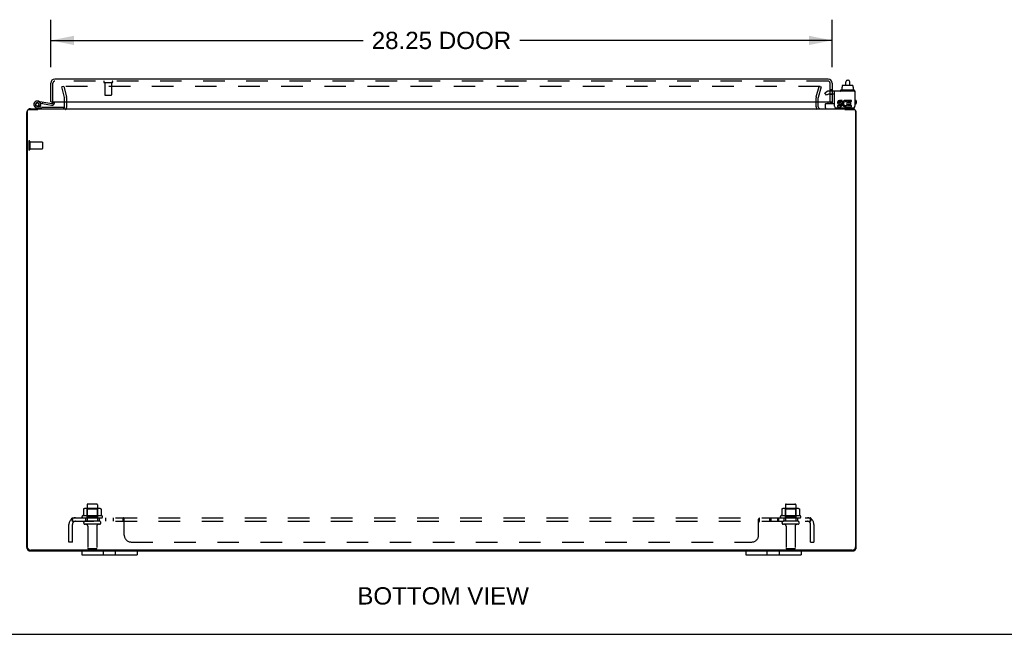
# Model space of a CAD drawing. Header units: inches. Extents: x 0 to 142, y 0 to 92.
# Tile 2 of 7: x 35 to 71, y 0 to 22. Entities that reach past the tile are written whole.
import ezdxf

# ---------------------------------------------------------------- set-up
doc = ezdxf.new("R2010")
doc.units = ezdxf.units.IN
doc.header["$LTSCALE"] = 7.791667
doc.header["$MEASUREMENT"] = 0
doc.linetypes.add('HIDDEN', pattern=[0.2, 0.1, -0.1])
doc.layers.get('0').update_dxf_attribs({"linetype": 'CONTINUOUS'})
for name, color, linetype in [('DEFAULT_2', 8, 'HIDDEN'), ('DIMENSIONS', 7, 'CONTINUOUS'), ('DOOR_ASSEMBLY', 7, 'CONTINUOUS'), ('SUBPANEL', 7, 'CONTINUOUS')]:
    doc.layers.add(name, color=color, linetype=linetype)
doc.styles.get("Standard").update_dxf_attribs({"font": 'arial.ttf'})
doc.dimstyles.new('DIMSTYLE_1', dxfattribs={"dimtxt": 0.625, "dimasz": 0.833333, "dimexe": 0.09, "dimexo": 0.07, "dimgap": 0.0375, "dimtad": 0, "dimtih": 1, "dimtoh": 1, "dimzin": 4, "dimdsep": 46, "dimtxsty": 'Standard', "dimblk": '_FILLED', "dimblk1": '_FILLED', "dimblk2": '_FILLED', "dimcen": 0.09, "dimadec": 3, "dimazin": 1, "dimtfac": 1, "dimtdec": 3, "dimtofl": 0, "dimtmove": 0, "dimatfit": 3, "dimldrblk": '_FILLED', "dimfxl": 0, "dimtolj": 1, "dimtzin": 4, "dimarcsym": 0})

# ---------------------------------------------------------------- blocks, each defined once
blk = doc.blocks.new('_FILLED')
at = {"color": 0, "linetype": 'ByBlock'}
blk.add_solid([(0, 0), (-1, 0.2), (-1, -0.2)], dxfattribs=at)
blk = doc.blocks.new('*D4')
at = {"layer": 'DIMENSIONS', "color": 2, "linetype": 'Continuous'}
for p, q in [((36.358, 20.526), (36.358, 22.24)), ((64.608, 20.526), (64.608, 22.24)), ((36.358, 21.49), (47.649, 21.49)), ((64.608, 21.49), (53.316, 21.49))]:
    blk.add_line(p, q, dxfattribs=at)
at = {"layer": 'DIMENSIONS', "color": 2, "linetype": 'Continuous', "xscale": 0.8333333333, "yscale": 0.8333333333, "zscale": 0.8333333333, "rotation": 180}
blk.add_blockref('_FILLED', (36.358, 21.49), dxfattribs=at)
at = {"layer": 'DIMENSIONS', "color": 2, "linetype": 'Continuous', "xscale": 0.8333333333, "yscale": 0.8333333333, "zscale": 0.8333333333}
blk.add_blockref('_FILLED', (64.608, 21.49), dxfattribs=at)
at = {"layer": 'DIMENSIONS', "color": 2, "linetype": 'Continuous', "insert": (50.483, 21.803), "char_height": 0.625, "width": 5.04182, "attachment_point": 2, "line_spacing_factor": 0.9}
blk.add_mtext('28.25 DOOR', dxfattribs=at)

msp = doc.modelspace()

# ---------------------------------------------------------------- linework, layer by layer
at = {"color": 7, "linetype": 'Continuous'}
for p, q in [((65.106, 19.867), (65.106, 19.991)), ((65.166, 20.051), (65.186, 20.051)), ((65.246, 19.867), (65.246, 19.991)), ((64.907, 19.682), (64.907, 19.662)), ((65.404, 19.692), (64.917, 19.692)), ((64.959, 19.799), (64.974, 19.799)), ((64.959, 19.799), (64.959, 19.692)), ((64.974, 19.857), (64.974, 19.799)), ((64.986, 19.867), (65.341, 19.867)), ((65.352, 19.857), (65.352, 19.799)), ((65.352, 19.799), (65.368, 19.799)), ((65.368, 19.799), (65.368, 19.692)), ((65.414, 19.682), (65.414, 19.662)), ((35.886, 19.015), (35.886, 18.995)), ((64.364, 19.055), (64.364, 19.192)), ((64.374, 19.202), (64.689, 19.202)), ((65.079, 18.995), (65.079, 19.015)), ((65.426, 19.095), (65.426, 19.108)), ((37.483, 3.015), (37.483, 2.88)), ((37.483, 2.88), (39.483, 2.88)), ((38.264, 2.88), (38.264, 3.015)), ((38.701, 2.88), (38.701, 3.015)), ((39.483, 3.015), (39.483, 2.88)), ((61.483, 3.015), (61.483, 2.88)), ((61.483, 2.88), (63.483, 2.88)), ((62.264, 2.88), (62.264, 3.015)), ((62.701, 2.88), (62.701, 3.015)), ((63.483, 3.015), (63.483, 2.88)), ((0, 0), (141.667, 0))]:
    msp.add_line(p, q, dxfattribs=at)
at = {"color": 3, "linetype": 'Continuous'}
for p, q in [((65.426, 19.652), (64.689, 19.652)), ((64.689, 19.108), (64.689, 19.652)), ((65.426, 19.652), (65.426, 19.108)), ((36.858, 19.085), (36.858, 19.263)), ((64.108, 19.085), (64.108, 19.263)), ((64.973, 19.32), (64.872, 19.32)), ((64.872, 19.274), (64.973, 19.274)), ((64.903, 19.228), (64.872, 19.227)), ((64.973, 19.274), (64.973, 19.32)), ((65.116, 19.268), (65.135, 19.311)), ((65.313, 19.32), (65.143, 19.32)), ((65.143, 19.32), (65.143, 19.127)), ((65.189, 19.274), (65.313, 19.274)), ((65.189, 19.227), (65.189, 19.274)), ((65.29, 19.227), (65.189, 19.227)), ((65.29, 19.183), (65.29, 19.227)), ((65.313, 19.274), (65.313, 19.32)), ((35.483, 18.87), (35.483, 3.16)), ((35.508, 18.935), (35.508, 3.17)), ((35.568, 18.995), (35.894, 18.995)), ((35.628, 19.015), (65.338, 19.015)), ((64.749, 19.048), (65.366, 19.048)), ((64.903, 19.135), (64.802, 19.135)), ((64.802, 19.135), (64.802, 19.088)), ((64.802, 19.088), (64.903, 19.088)), ((64.857, 19.183), (64.908, 19.183)), ((65.071, 18.995), (65.398, 18.995)), ((65.143, 19.127), (65.129, 19.147)), ((65.143, 19.102), (65.143, 19.088)), ((65.143, 19.088), (65.313, 19.088)), ((65.189, 19.183), (65.29, 19.183)), ((65.189, 19.135), (65.189, 19.183)), ((65.313, 19.135), (65.189, 19.135)), ((65.313, 19.088), (65.313, 19.135)), ((65.458, 18.935), (65.458, 3.17)), ((65.483, 3.16), (65.483, 18.87)), ((35.628, 3.015), (65.338, 3.015)), ((65.333, 3.045), (35.633, 3.045))]:
    msp.add_line(p, q, dxfattribs=at)
at = {"color": 7, "linetype": 'Continuous'}
for centre, radius, start, end in [((65.166, 19.991), 0.06, 90, 180), ((65.186, 19.991), 0.06, 0, 90), ((64.917, 19.682), 0.01, 90, 180), ((64.917, 19.662), 0.01, 180, 270), ((65.404, 19.682), 0.01, 0, 90), ((65.404, 19.662), 0.01, 270, 360), ((64.374, 19.192), 0.01, 90, 180), ((64.404, 19.055), 0.04, 180, 270), ((65.346, 19.095), 0.08, 270, 360)]:
    msp.add_arc(centre, radius, start, end, dxfattribs=at)
at = {"color": 3, "linetype": 'Continuous'}
for centre, radius, start, end in [((64.872, 19.251), 0.0696, 90, 257.4177), ((64.872, 19.251), 0.0232, 90, 270.0485), ((64.903, 19.158), 0.0696, 270, 90), ((65.089, 19.204), 0.116, 66.5966, 251.8791), ((65.089, 19.204), 0.0696, 66.5966, 305.1122), ((35.628, 18.87), 0.145, 142.866, 180), ((35.568, 18.935), 0.06, 90, 180), ((35.628, 18.87), 0.145, 90, 122.5673), ((36.788, 19.085), 0.07, 270, 360), ((64.178, 19.085), 0.07, 180, 270), ((64.749, 19.108), 0.06, 180, 270), ((64.903, 19.158), 0.0232, 270, 351.2295), ((64.899, 19.157), 0.0267, 353.4285, 71.7628), ((65.089, 19.202), 0.114, 251.4199, 296.1963), ((65.089, 19.204), 0.116, 295.737, 297.8532), ((65.338, 18.87), 0.145, 57.4327, 90), ((65.366, 19.108), 0.06, 270, 360), ((65.398, 18.935), 0.06, 0, 90), ((65.338, 18.87), 0.145, 0, 37.134), ((35.628, 3.16), 0.145, 180, 270), ((35.633, 3.17), 0.125, 180, 270), ((65.333, 3.17), 0.125, 270, 360), ((65.338, 3.16), 0.145, 270, 360)]:
    msp.add_arc(centre, radius, start, end, dxfattribs=at)
at = {"color": 7, "linetype": 'Continuous'}
for centre, major_axis, ratio, start_param, end_param in [((64.986, 19.857), (0.0111, 0), 0.898834, 1.570796, 3.141593), ((65.341, 19.857), (0.0113, 0), 0.88616, 0, 1.570796)]:
    msp.add_ellipse(centre, major_axis=major_axis, ratio=ratio, start_param=start_param, end_param=end_param, dxfattribs=at)
at = {"layer": 'DEFAULT_2', "color": 8, "linetype": 'HIDDEN'}
for p, q in [((36.826, 19.827), (36.753, 19.808)), ((36.856, 19.423), (36.753, 19.808)), ((64.171, 19.827), (36.794, 19.827)), ((36.826, 19.827), (36.929, 19.443)), ((64.036, 19.443), (64.139, 19.827)), ((64.212, 19.808), (64.109, 19.423)), ((64.139, 19.827), (64.212, 19.808)), ((64.348, 19.597), (64.42, 19.638)), ((64.4, 19.507), (64.348, 19.597)), ((64.689, 19.652), (64.472, 19.652)), ((36.858, 19.263), (36.858, 19.413)), ((36.933, 19.085), (36.933, 19.413)), ((64.033, 19.085), (64.033, 19.413)), ((64.108, 19.263), (64.108, 19.413)), ((64.472, 19.548), (64.4, 19.507)), ((64.689, 19.548), (64.472, 19.548)), ((35.558, 17.832), (35.558, 17.548)), ((35.601, 17.832), (35.601, 17.548)), ((35.601, 17.814), (36.048, 17.814)), ((36.058, 17.804), (36.058, 17.576)), ((35.601, 17.566), (36.048, 17.566)), ((37.67, 4.685), (37.67, 4.09)), ((38.015, 4.715), (37.7, 4.715)), ((38.045, 4.685), (38.045, 4.09)), ((62.92, 4.685), (62.92, 4.09)), ((62.95, 4.715), (63.265, 4.715)), ((63.295, 4.685), (63.295, 4.09)), ((38.213, 4.285), (37.502, 4.285)), ((37.539, 4.529), (37.539, 4.311)), ((38.113, 4.551), (37.602, 4.551)), ((37.674, 4.531), (37.654, 4.551)), ((37.674, 4.235), (37.674, 4.531)), ((38.041, 4.531), (37.674, 4.531)), ((38.041, 4.531), (38.061, 4.551)), ((38.041, 4.235), (38.041, 4.531)), ((38.176, 4.529), (38.176, 4.311)), ((63.463, 4.285), (62.752, 4.285)), ((62.789, 4.529), (62.789, 4.311)), ((63.363, 4.551), (62.852, 4.551)), ((62.924, 4.531), (62.904, 4.551)), ((63.291, 4.531), (62.924, 4.531)), ((62.924, 4.235), (62.924, 4.531)), ((63.291, 4.531), (63.311, 4.551)), ((63.291, 4.235), (63.291, 4.531)), ((63.426, 4.529), (63.426, 4.311)), ((37.523, 4.215), (38.192, 4.215)), ((38.115, 4.09), (37.6, 4.09)), ((38.115, 3.98), (37.6, 3.98)), ((37.674, 4.235), (37.654, 4.215)), ((38.041, 4.235), (37.674, 4.235)), ((37.693, 3.917), (37.693, 3.12)), ((38.023, 3.917), (38.023, 3.12)), ((38.041, 4.235), (38.061, 4.215)), ((62.773, 4.215), (63.442, 4.215)), ((63.365, 4.09), (62.85, 4.09)), ((63.365, 3.98), (62.85, 3.98)), ((62.924, 4.235), (62.904, 4.215)), ((63.291, 4.235), (62.924, 4.235)), ((62.943, 3.917), (62.943, 3.12)), ((63.273, 3.917), (63.273, 3.12)), ((63.291, 4.235), (63.311, 4.215)), ((37.993, 3.09), (37.723, 3.09)), ((63.243, 3.09), (62.973, 3.09))]:
    msp.add_line(p, q, dxfattribs=at)
for points in [[(37.539, 4.311), (37.539, 4.31), (37.538, 4.309), (37.538, 4.308), (37.538, 4.307), (37.537, 4.306), (37.537, 4.306), (37.537, 4.305), (37.536, 4.305), (37.536, 4.304), (37.536, 4.304), (37.535, 4.304), (37.535, 4.303), (37.535, 4.303), (37.534, 4.303), (37.534, 4.303), (37.534, 4.302), (37.534, 4.302), (37.533, 4.302)], [(37.545, 4.538), (37.543, 4.538), (37.542, 4.537), (37.541, 4.535), (37.54, 4.534), (37.539, 4.532), (37.539, 4.531), (37.539, 4.529)], [(38.17, 4.538), (38.172, 4.538), (38.173, 4.537), (38.174, 4.535), (38.175, 4.534), (38.176, 4.532), (38.176, 4.531), (38.176, 4.529)], [(38.182, 4.302), (38.181, 4.302), (38.181, 4.302), (38.181, 4.303), (38.181, 4.303), (38.18, 4.303), (38.18, 4.303), (38.18, 4.304), (38.179, 4.304), (38.179, 4.304), (38.179, 4.305), (38.178, 4.305), (38.178, 4.306), (38.178, 4.306), (38.177, 4.307), (38.177, 4.308), (38.177, 4.309), (38.177, 4.31), (38.176, 4.311)], [(62.789, 4.311), (62.789, 4.31), (62.788, 4.309), (62.788, 4.308), (62.788, 4.307), (62.787, 4.306), (62.787, 4.306), (62.787, 4.305), (62.786, 4.305), (62.786, 4.304), (62.786, 4.304), (62.785, 4.304), (62.785, 4.303), (62.785, 4.303), (62.784, 4.303), (62.784, 4.303), (62.784, 4.302), (62.784, 4.302), (62.783, 4.302)], [(62.795, 4.538), (62.793, 4.538), (62.792, 4.537), (62.791, 4.535), (62.79, 4.534), (62.789, 4.532), (62.789, 4.531), (62.789, 4.529)], [(63.42, 4.538), (63.422, 4.538), (63.423, 4.537), (63.424, 4.535), (63.425, 4.534), (63.426, 4.532), (63.426, 4.531), (63.426, 4.529)], [(63.432, 4.302), (63.431, 4.302), (63.431, 4.302), (63.431, 4.303), (63.431, 4.303), (63.43, 4.303), (63.43, 4.303), (63.43, 4.304), (63.429, 4.304), (63.429, 4.304), (63.429, 4.305), (63.428, 4.305), (63.428, 4.306), (63.428, 4.306), (63.427, 4.307), (63.427, 4.308), (63.427, 4.309), (63.427, 4.31), (63.426, 4.311)]]:
    msp.add_lwpolyline(points, dxfattribs=at)
for centre, radius, start, end in [((64.472, 19.548), 0.104, 90, 120), ((36.818, 19.413), 0.04, 0, 15), ((36.818, 19.413), 0.115, 0, 15), ((64.148, 19.413), 0.115, 165, 180), ((64.148, 19.413), 0.04, 165, 180), ((36.788, 19.085), 0.145, 316.4739, 360), ((64.178, 19.085), 0.145, 180, 223.5261), ((35.579, 17.832), 0.0215, 0, 180), ((36.048, 17.804), 0.01, 0, 90), ((35.579, 17.548), 0.0215, 180, 360), ((36.048, 17.576), 0.01, 270, 360), ((37.7, 4.685), 0.03, 90, 180), ((38.015, 4.685), 0.03, 0, 90), ((62.95, 4.685), 0.03, 90, 180), ((63.265, 4.685), 0.03, 0, 90), ((37.523, 4.253), 0.0384, 124.4497, 270), ((37.858, 3.684), 0.698, 117.6814, 120.6631), ((37.602, 4.409), 0.141, 90, 113.95), ((38.113, 4.409), 0.141, 66.05, 90), ((37.858, 3.684), 0.698, 59.3369, 62.3186), ((38.192, 4.253), 0.0384, 270, 55.5503), ((62.773, 4.253), 0.0384, 124.4497, 270), ((63.108, 3.684), 0.698, 117.6814, 120.6631), ((62.852, 4.409), 0.141, 90, 113.95), ((63.363, 4.409), 0.141, 66.05, 90), ((63.108, 3.684), 0.698, 59.3369, 62.3186), ((63.442, 4.253), 0.0384, 270, 55.5503), ((37.6, 4.035), 0.055, 90, 270), ((37.63, 3.917), 0.0625, 0, 90), ((38.085, 3.917), 0.0625, 90, 180), ((38.115, 4.035), 0.055, 270, 90), ((62.85, 4.035), 0.055, 90, 270), ((62.88, 3.917), 0.0625, 0, 90), ((63.335, 3.917), 0.0625, 90, 180), ((63.365, 4.035), 0.055, 270, 90), ((37.723, 3.12), 0.03, 180, 270), ((37.993, 3.12), 0.03, 270, 360), ((62.973, 3.12), 0.03, 180, 270), ((63.243, 3.12), 0.03, 270, 360)]:
    msp.add_arc(centre, radius, start, end, dxfattribs=at)
at = {"layer": 'DOOR_ASSEMBLY', "color": 3, "linetype": 'Continuous'}
for p, q in [((36.358, 19.263), (36.358, 19.943)), ((64.463, 20.088), (36.503, 20.088)), ((64.608, 19.943), (64.608, 19.263)), ((36.373, 19.263), (64.592, 19.263))]:
    msp.add_line(p, q, dxfattribs=at)
at = {"layer": 'DOOR_ASSEMBLY', "color": 8, "linetype": 'HIDDEN'}
for p, q in [((36.433, 19.263), (36.433, 19.943)), ((64.463, 20.013), (36.503, 20.013)), ((38.291, 19.97), (38.575, 19.97)), ((38.309, 19.97), (38.309, 19.523)), ((38.557, 19.97), (38.557, 19.523)), ((64.533, 19.263), (64.533, 19.943)), ((64.608, 19.704), (64.533, 19.704)), ((38.319, 19.513), (38.547, 19.513)), ((64.533, 19.549), (64.608, 19.549)), ((64.608, 19.548), (64.533, 19.548))]:
    msp.add_line(p, q, dxfattribs=at)
at = {"layer": 'DOOR_ASSEMBLY', "color": 7, "linetype": 'Continuous'}
for p, q in [((35.882, 19.234), (35.892, 19.232)), ((35.895, 19.292), (36.397, 19.204)), ((36.064, 19.202), (36.074, 19.261)), ((36.373, 19.263), (36.358, 19.263)), ((36.433, 19.263), (36.433, 19.233)), ((36.493, 19.233), (36.493, 19.263)), ((64.452, 19.263), (64.452, 19.22)), ((64.527, 19.253), (64.526, 19.263)), ((64.527, 19.253), (64.608, 19.253)), ((64.592, 19.263), (64.608, 19.263)), ((64.608, 19.263), (64.608, 19.202)), ((65.453, 19.33), (65.426, 19.33)), ((65.483, 19.3), (65.483, 19.22)), ((36.031, 19.015), (35.849, 19.047)), ((35.859, 19.105), (36.031, 19.075)), ((35.972, 19.097), (35.924, 19.131)), ((35.93, 19.198), (35.929, 19.198)), ((35.987, 19.215), (36.387, 19.145)), ((36.031, 19.075), (36.831, 19.075)), ((36.296, 19.079), (36.296, 19.075)), ((36.296, 19.079), (36.552, 19.079)), ((36.552, 19.079), (36.552, 19.075)), ((36.831, 19.075), (36.831, 19.029)), ((65.453, 19.19), (65.426, 19.19))]:
    msp.add_line(p, q, dxfattribs=at)
msp.add_circle((35.871, 19.17), 0.0625, dxfattribs=at)
at = {"layer": 'DOOR_ASSEMBLY', "color": 3, "linetype": 'Continuous'}
for centre, start, end in [((36.503, 19.943), 90, 180), ((64.463, 19.943), 0, 90)]:
    msp.add_arc(centre, 0.145, start, end, dxfattribs=at)
at = {"layer": 'DOOR_ASSEMBLY', "color": 8, "linetype": 'HIDDEN'}
for centre, radius, start, end in [((36.503, 19.943), 0.07, 90, 180), ((38.291, 19.991), 0.0215, 90, 270), ((38.575, 19.991), 0.0215, 270, 90), ((64.463, 19.943), 0.07, 0, 90), ((38.319, 19.523), 0.01, 180, 270), ((38.547, 19.523), 0.01, 270, 360)]:
    msp.add_arc(centre, radius, start, end, dxfattribs=at)
at = {"layer": 'DOOR_ASSEMBLY', "color": 7, "linetype": 'Continuous'}
for centre, radius, start, end in [((35.871, 19.17), 0.125, 318.1706, 260), ((35.871, 19.17), 0.0659, 324.5216, 259.9962), ((35.871, 19.17), 0.065, 80, 25.8116), ((36.403, 19.233), 0.09, 260, 360), ((36.403, 19.233), 0.03, 260, 360), ((65.453, 19.3), 0.03, 0, 90), ((64.482, 19.22), 0.03, 180, 216.9339), ((65.453, 19.22), 0.03, 270, 360)]:
    msp.add_arc(centre, radius, start, end, dxfattribs=at)
at = {"layer": 'SUBPANEL', "color": 8, "linetype": 'HIDDEN'}
for p, q in [((37.014, 3.34), (37.014, 3.978)), ((37.1, 4.161), (37.18, 4.064)), ((37.139, 4.09), (37.139, 4.215)), ((37.139, 4.215), (63.826, 4.215)), ((37.139, 4.146), (37.139, 4.146)), ((37.139, 4.09), (63.826, 4.09)), ((37.139, 3.34), (37.139, 3.978)), ((37.144, 4.127), (37.143, 4.129)), ((37.144, 4.126), (37.144, 4.127)), ((37.145, 4.124), (37.144, 4.126)), ((37.145, 4.123), (37.145, 4.124)), ((37.146, 4.121), (37.145, 4.123)), ((37.146, 4.119), (37.146, 4.121)), ((37.166, 4.072), (37.161, 4.076)), ((37.608, 4.215), (37.608, 4.09)), ((38.108, 4.215), (38.108, 4.09)), ((38.336, 4.215), (38.336, 4.09)), ((38.617, 4.215), (38.617, 4.09)), ((38.978, 4.09), (38.978, 4.215)), ((38.98, 4.214), (38.978, 4.215)), ((38.98, 4.089), (38.978, 4.09)), ((39.004, 4.179), (39, 4.189)), ((39.005, 4.064), (39.004, 4.065)), ((39.014, 4.161), (39.012, 4.162)), ((39.014, 3.59), (39.014, 4.161)), ((61.951, 3.59), (61.951, 4.161)), ((61.951, 4.064), (61.953, 4.064)), ((61.976, 4.209), (61.978, 4.21)), ((61.981, 4.213), (61.983, 4.214)), ((61.981, 4.087), (61.982, 4.088)), ((61.985, 4.214), (61.987, 4.215)), ((61.987, 4.09), (61.987, 4.215)), ((62.348, 4.215), (62.348, 4.09)), ((62.387, 4.215), (62.387, 4.09)), ((62.629, 4.215), (62.629, 4.09)), ((62.668, 4.215), (62.668, 4.09)), ((62.858, 4.215), (62.858, 4.09)), ((63.358, 4.215), (63.358, 4.09)), ((63.865, 4.161), (63.785, 4.064)), ((63.806, 4.089), (63.807, 4.09)), ((63.819, 4.12), (63.818, 4.118)), ((63.82, 4.121), (63.819, 4.12)), ((63.821, 4.124), (63.82, 4.123)), ((63.82, 4.123), (63.82, 4.121)), ((63.822, 4.127), (63.821, 4.126)), ((63.821, 4.126), (63.821, 4.124)), ((63.823, 4.132), (63.822, 4.13)), ((63.822, 4.13), (63.822, 4.129)), ((63.822, 4.129), (63.822, 4.127)), ((63.824, 4.135), (63.823, 4.133)), ((63.823, 4.133), (63.823, 4.132)), ((63.824, 4.137), (63.824, 4.136)), ((63.824, 4.136), (63.824, 4.135)), ((63.826, 4.09), (63.826, 4.215)), ((63.826, 3.34), (63.826, 3.978)), ((63.951, 3.978), (63.951, 3.34)), ((37.139, 3.34), (37.014, 3.34)), ((39.264, 3.34), (61.701, 3.34)), ((63.826, 3.34), (63.951, 3.34))]:
    msp.add_line(p, q, dxfattribs=at)
for points in [[(37.1, 4.161), (37.102, 4.162), (37.104, 4.164), (37.106, 4.167), (37.108, 4.169), (37.109, 4.172), (37.111, 4.175), (37.113, 4.179), (37.114, 4.182), (37.116, 4.186)], [(37.116, 4.186), (37.119, 4.192), (37.12, 4.195), (37.122, 4.198), (37.123, 4.201), (37.124, 4.204), (37.126, 4.206), (37.128, 4.209), (37.13, 4.21), (37.131, 4.212), (37.133, 4.213), (37.135, 4.214), (37.136, 4.214), (37.138, 4.214), (37.139, 4.215)], [(37.143, 4.129), (37.143, 4.131), (37.142, 4.131), (37.142, 4.132), (37.142, 4.133), (37.142, 4.134), (37.142, 4.134), (37.141, 4.135), (37.141, 4.136), (37.141, 4.137), (37.141, 4.137), (37.141, 4.138), (37.141, 4.139), (37.14, 4.139), (37.14, 4.14), (37.14, 4.141), (37.14, 4.142), (37.14, 4.142), (37.14, 4.143), (37.14, 4.144), (37.139, 4.144), (37.139, 4.145), (37.139, 4.146), (37.139, 4.146), (37.139, 4.147), (37.139, 4.147), (37.139, 4.148), (37.139, 4.148), (37.139, 4.149), (37.139, 4.149)], [(37.139, 4.149), (37.139, 4.149), (37.139, 4.149), (37.139, 4.149), (37.139, 4.149), (37.139, 4.149), (37.139, 4.149), (37.139, 4.149), (37.139, 4.148), (37.139, 4.148), (37.139, 4.147), (37.139, 4.147), (37.139, 4.146)], [(37.161, 4.076), (37.159, 4.078), (37.157, 4.08), (37.155, 4.081), (37.153, 4.083), (37.151, 4.085), (37.149, 4.086), (37.147, 4.087), (37.145, 4.088), (37.143, 4.089), (37.142, 4.089), (37.14, 4.089), (37.139, 4.09)], [(37.162, 4.085), (37.162, 4.085), (37.162, 4.085), (37.162, 4.086), (37.162, 4.086), (37.161, 4.086), (37.161, 4.086), (37.161, 4.087), (37.161, 4.087), (37.161, 4.087), (37.16, 4.088), (37.16, 4.088), (37.16, 4.089), (37.159, 4.089), (37.159, 4.09), (37.159, 4.091), (37.158, 4.091), (37.158, 4.092), (37.158, 4.092), (37.157, 4.093), (37.157, 4.094), (37.157, 4.094), (37.156, 4.095), (37.156, 4.096), (37.156, 4.096), (37.155, 4.097), (37.155, 4.098), (37.155, 4.099), (37.154, 4.099), (37.154, 4.1), (37.154, 4.101), (37.153, 4.102), (37.153, 4.102), (37.153, 4.103), (37.152, 4.104), (37.152, 4.105), (37.151, 4.106), (37.151, 4.107), (37.151, 4.108), (37.15, 4.108), (37.15, 4.109), (37.15, 4.11), (37.149, 4.111), (37.149, 4.112), (37.148, 4.113), (37.148, 4.114), (37.148, 4.115), (37.147, 4.116), (37.147, 4.117), (37.147, 4.118), (37.147, 4.118), (37.146, 4.119)], [(37.159, 4.089), (37.159, 4.089), (37.16, 4.088), (37.16, 4.088), (37.16, 4.088), (37.161, 4.087), (37.161, 4.087), (37.161, 4.087), (37.161, 4.086), (37.161, 4.086), (37.162, 4.086), (37.162, 4.086), (37.162, 4.085)], [(37.18, 4.064), (37.179, 4.064), (37.178, 4.063), (37.178, 4.063), (37.177, 4.064), (37.176, 4.064), (37.175, 4.064), (37.174, 4.065), (37.173, 4.066), (37.172, 4.067), (37.171, 4.068), (37.169, 4.069), (37.168, 4.07), (37.166, 4.072)], [(38.997, 4.195), (38.995, 4.198), (38.994, 4.201), (38.992, 4.204), (38.991, 4.206), (38.989, 4.209), (38.987, 4.21), (38.986, 4.212), (38.984, 4.213), (38.982, 4.214), (38.981, 4.214), (38.98, 4.214), (38.978, 4.215)], [(38.987, 4.085), (38.986, 4.086), (38.985, 4.087), (38.983, 4.088), (38.982, 4.089), (38.981, 4.089), (38.98, 4.089), (38.978, 4.09)], [(38.988, 4.083), (38.987, 4.085), (38.986, 4.086), (38.985, 4.087)], [(38.991, 4.08), (38.99, 4.081), (38.988, 4.083)], [(38.994, 4.201), (38.992, 4.204), (38.991, 4.206)], [(38.997, 4.072), (38.995, 4.073), (38.994, 4.075), (38.993, 4.076), (38.991, 4.08)], [(39, 4.189), (38.998, 4.192), (38.997, 4.195)], [(39.002, 4.067), (39, 4.068), (38.999, 4.069), (38.998, 4.07), (38.997, 4.072)], [(39.014, 4.064), (39.012, 4.064), (39.011, 4.063), (39.009, 4.063), (39.008, 4.064), (39.007, 4.064), (39.005, 4.064), (39.004, 4.065), (39.003, 4.066), (39.002, 4.067), (39, 4.068), (38.999, 4.069)], [(39.012, 4.162), (39.011, 4.164), (39.01, 4.167), (39.008, 4.169), (39.007, 4.172), (39.005, 4.175), (39.004, 4.179)], [(39.011, 4.164), (39.01, 4.167), (39.008, 4.169), (39.007, 4.172), (39.005, 4.175)], [(39.014, 4.064), (39.012, 4.064), (39.011, 4.063), (39.009, 4.063)], [(61.951, 4.161), (61.953, 4.162), (61.954, 4.164), (61.956, 4.167), (61.957, 4.169), (61.958, 4.172), (61.96, 4.175), (61.961, 4.179), (61.965, 4.189)], [(61.951, 4.064), (61.953, 4.064), (61.954, 4.063), (61.956, 4.063), (61.957, 4.064), (61.958, 4.064), (61.96, 4.064), (61.961, 4.065), (61.962, 4.066), (61.964, 4.067), (61.965, 4.068), (61.966, 4.069)], [(61.956, 4.167), (61.957, 4.169), (61.958, 4.172), (61.96, 4.175)], [(61.956, 4.063), (61.957, 4.064), (61.958, 4.064)], [(61.961, 4.065), (61.962, 4.066), (61.964, 4.067)], [(61.965, 4.189), (61.967, 4.192), (61.968, 4.195)], [(61.966, 4.069), (61.967, 4.07), (61.968, 4.072)], [(61.968, 4.195), (61.97, 4.198), (61.971, 4.201), (61.973, 4.204), (61.974, 4.206), (61.976, 4.209), (61.978, 4.21), (61.98, 4.212), (61.981, 4.213), (61.983, 4.214), (61.984, 4.214), (61.985, 4.214), (61.987, 4.215)], [(61.968, 4.072), (61.97, 4.073), (61.971, 4.075), (61.972, 4.076)], [(61.971, 4.201), (61.973, 4.204), (61.974, 4.206)], [(61.972, 4.076), (61.974, 4.08), (61.976, 4.081), (61.977, 4.083)], [(61.977, 4.083), (61.978, 4.085), (61.979, 4.086)], [(61.978, 4.085), (61.979, 4.086), (61.981, 4.087), (61.982, 4.088), (61.983, 4.089), (61.984, 4.089), (61.985, 4.089), (61.987, 4.09)], [(61.983, 4.089), (61.984, 4.089), (61.985, 4.089), (61.987, 4.09)], [(63.785, 4.064), (63.786, 4.064), (63.787, 4.063), (63.787, 4.063), (63.788, 4.064), (63.789, 4.064), (63.79, 4.064), (63.791, 4.065), (63.792, 4.066), (63.793, 4.067), (63.795, 4.068), (63.796, 4.069), (63.797, 4.07), (63.799, 4.072)], [(63.799, 4.072), (63.804, 4.076), (63.806, 4.078), (63.808, 4.08), (63.81, 4.081), (63.812, 4.083), (63.814, 4.085), (63.816, 4.086), (63.818, 4.087), (63.82, 4.088), (63.822, 4.089), (63.823, 4.089), (63.825, 4.089), (63.826, 4.09)], [(63.818, 4.118), (63.818, 4.116), (63.818, 4.115), (63.817, 4.115), (63.817, 4.114), (63.817, 4.113), (63.816, 4.112), (63.816, 4.111), (63.815, 4.11), (63.815, 4.109), (63.815, 4.108), (63.814, 4.107), (63.814, 4.106), (63.814, 4.106), (63.813, 4.105), (63.813, 4.104), (63.813, 4.103), (63.812, 4.102), (63.812, 4.101), (63.811, 4.101), (63.811, 4.1), (63.811, 4.099), (63.81, 4.098), (63.81, 4.098), (63.81, 4.097), (63.809, 4.096), (63.809, 4.096), (63.809, 4.095), (63.808, 4.094), (63.808, 4.094), (63.808, 4.093), (63.807, 4.092), (63.807, 4.092), (63.807, 4.091), (63.806, 4.09), (63.806, 4.09), (63.806, 4.089), (63.805, 4.089), (63.805, 4.088), (63.805, 4.088), (63.805, 4.087), (63.804, 4.087), (63.804, 4.087), (63.804, 4.086), (63.804, 4.086), (63.803, 4.086)], [(63.803, 4.085), (63.803, 4.086), (63.803, 4.086), (63.804, 4.086), (63.804, 4.086), (63.804, 4.086), (63.804, 4.087), (63.805, 4.087), (63.805, 4.088), (63.805, 4.088), (63.806, 4.088), (63.806, 4.089)], [(63.803, 4.086), (63.803, 4.086), (63.803, 4.085)], [(63.826, 4.149), (63.826, 4.149), (63.826, 4.149), (63.826, 4.149), (63.826, 4.149), (63.826, 4.148), (63.826, 4.148), (63.826, 4.148), (63.826, 4.147), (63.826, 4.147), (63.826, 4.146), (63.826, 4.146), (63.826, 4.145), (63.826, 4.145), (63.826, 4.144), (63.826, 4.144), (63.825, 4.143), (63.825, 4.143), (63.825, 4.142), (63.825, 4.142), (63.825, 4.141), (63.825, 4.14), (63.825, 4.14), (63.825, 4.139), (63.824, 4.139), (63.824, 4.138), (63.824, 4.137)], [(63.846, 4.192), (63.845, 4.195), (63.844, 4.198), (63.842, 4.201), (63.841, 4.204), (63.839, 4.206), (63.837, 4.209), (63.836, 4.21), (63.834, 4.212), (63.832, 4.213), (63.83, 4.214), (63.829, 4.214), (63.828, 4.214), (63.826, 4.215)], [(63.826, 4.146), (63.826, 4.147), (63.826, 4.147), (63.826, 4.147), (63.826, 4.148), (63.826, 4.148), (63.826, 4.149), (63.826, 4.149), (63.826, 4.149), (63.826, 4.149), (63.826, 4.149)], [(63.865, 4.161), (63.863, 4.162), (63.861, 4.164), (63.859, 4.167), (63.857, 4.169), (63.856, 4.172), (63.854, 4.175), (63.852, 4.179), (63.851, 4.182), (63.849, 4.186), (63.846, 4.192)]]:
    msp.add_lwpolyline(points, dxfattribs=at)
for centre, radius, start, end in [((37.251, 3.978), 0.237, 90, 180), ((37.251, 3.978), 0.112, 90, 180), ((63.714, 3.978), 0.237, 0, 90), ((63.714, 3.978), 0.112, 0, 90), ((39.264, 3.59), 0.25, 180, 270), ((61.701, 3.59), 0.25, 270, 360)]:
    msp.add_arc(centre, radius, start, end, dxfattribs=at)

# ---------------------------------------------------------------- texts
at = {"layer": 'DIMENSIONS', "color": 2, "linetype": 'Continuous', "insert": (50.543, 1.704), "char_height": 0.625, "width": 6.19424, "attachment_point": 2, "line_spacing_factor": 0.9}
msp.add_mtext('BOTTOM VIEW', dxfattribs=at)

# ---------------------------------------------------------------- dimensions: what is measured, and where the dimension line sits
at = {"layer": 'DIMENSIONS', "color": 2, "linetype": 'Continuous'}
dim = msp.add_linear_dim(base=(64.608, 21.49), p1=(36.358, 20.456), p2=(64.608, 20.456), text='<> DOOR', dimstyle='DIMSTYLE_1', dxfattribs=at)
dim.commit()
dim.dimension.update_dxf_attribs({"geometry": '*D4', "text_midpoint": (50.483, 21.49), "dimtype": 160})

doc.saveas('drawing.dxf')
